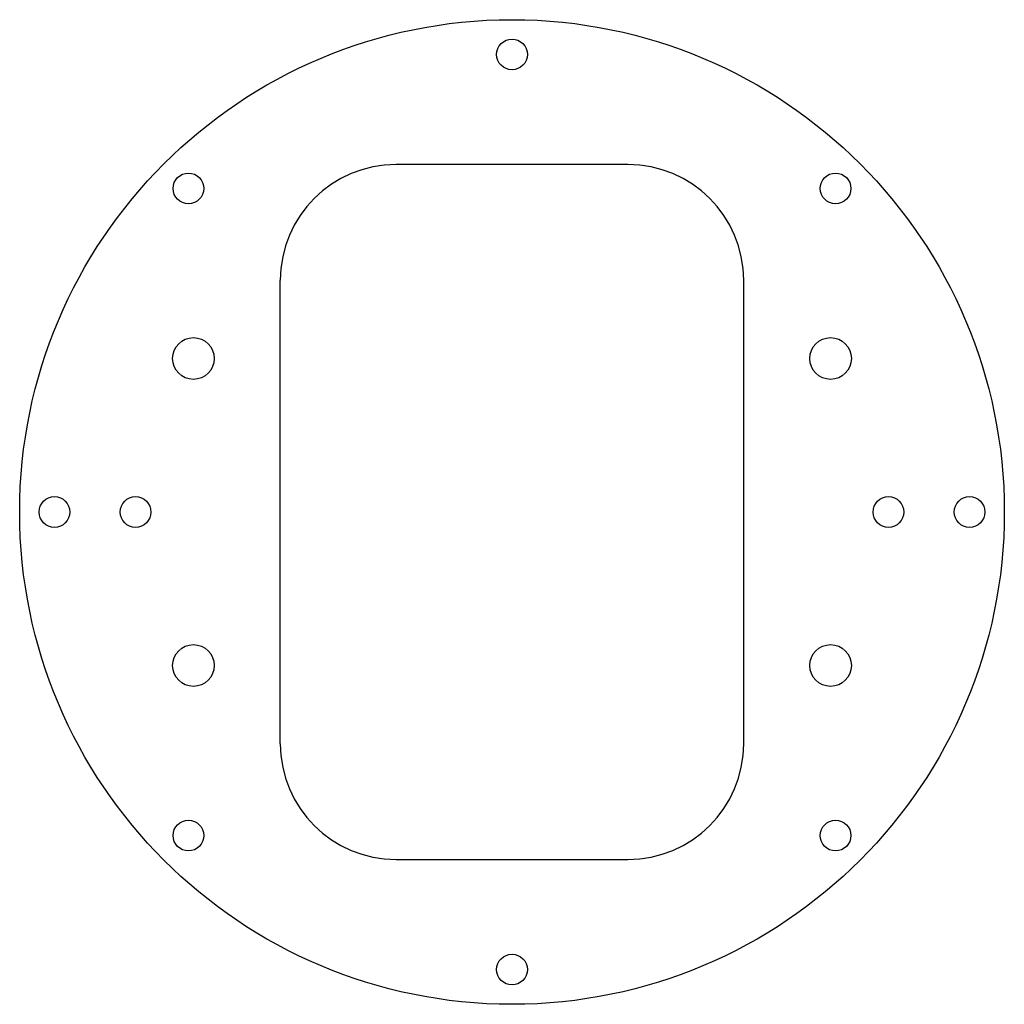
# Model space of a CAD drawing. Header units: millimetres. Extents: x -85 to 85, y -85 to 85.
import ezdxf

# ---------------------------------------------------------------- set-up
doc = ezdxf.new("R2010")
doc.units = ezdxf.units.MM

msp = doc.modelspace()

# ---------------------------------------------------------------- linework, layer by layer
at = {"color": 7, "linetype": 'Continuous', "lineweight": 25}
for p, q in [((20, 60), (-20, 60)), ((-40, -40), (-40, 40)), ((40, -40), (40, 40)), ((-20, -60), (20, -60))]:
    msp.add_line(p, q, dxfattribs=at)
for centre, radius in [((0, 0), 85), ((0, 79), 2.65), ((-55.86, 55.86), 2.65), ((55.86, 55.86), 2.65), ((-55, 26.5), 3.6), ((55, 26.5), 3.6), ((-79, 0), 2.65), ((-65, 0), 2.65), ((65, 0), 2.65), ((79, 0), 2.65), ((-55, -26.5), 3.6), ((55, -26.5), 3.6), ((-55.86, -55.86), 2.65), ((55.86, -55.86), 2.65), ((0, -79), 2.65)]:
    msp.add_circle(centre, radius, dxfattribs=at)
for centre, start, end in [((-20, 40), 90, 180), ((20, 40), 0, 90), ((-20, -40), 180, 270), ((20, -40), 270, 0)]:
    msp.add_arc(centre, 20, start, end, dxfattribs=at)

doc.saveas('drawing.dxf')
